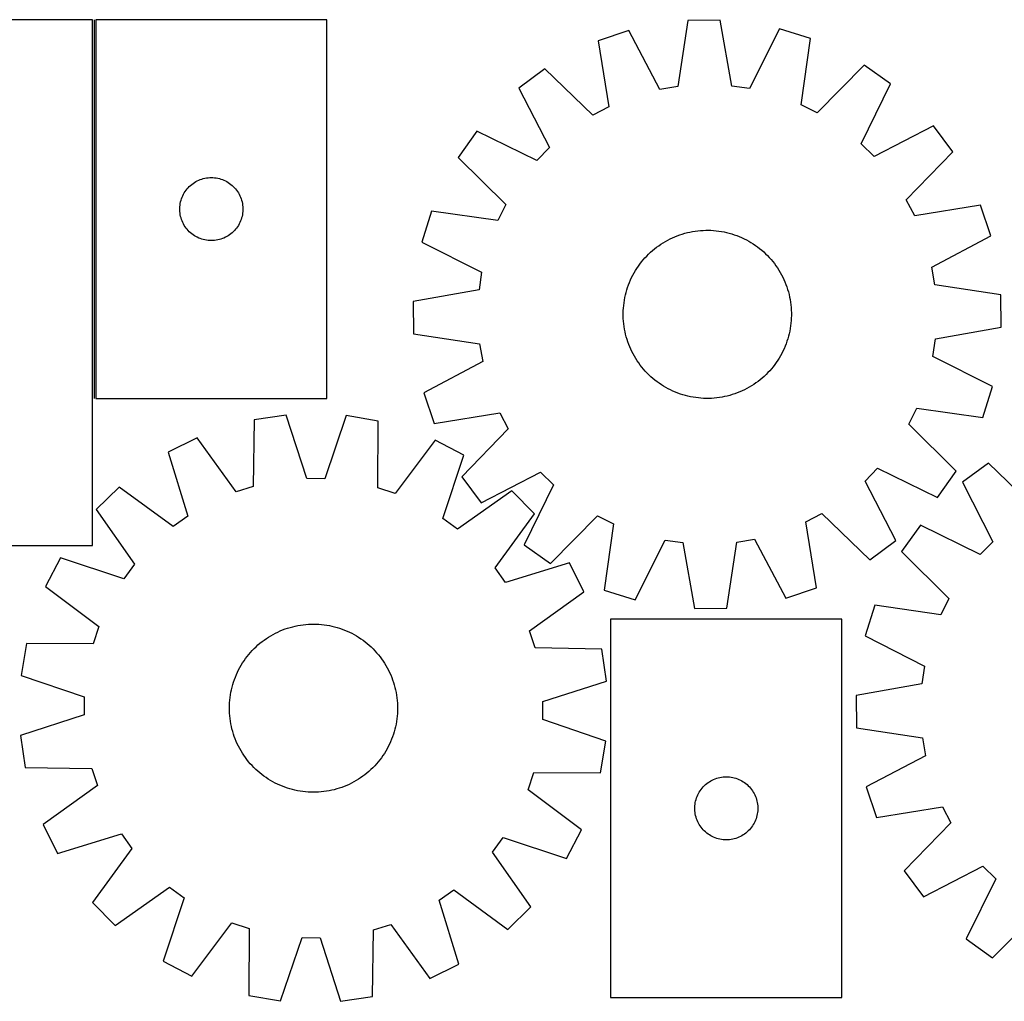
# Model space of a CAD drawing. Header units: millimetres. Extents: x 8 to 1493, y 7 to 474.
# Tile 2 of 4: x 316 to 784, y 7 to 474. Entities that reach past the tile are written whole.
import ezdxf

# ---------------------------------------------------------------- set-up
doc = ezdxf.new("R2010")
doc.units = ezdxf.units.MM
doc.layers.add('COMMON', color=5, linetype='CONTINUOUS', true_color=0x0000ff)
doc.layers.add('CUT', color=7, linetype='CONTINUOUS', true_color=0x000000)

msp = doc.modelspace()

# ---------------------------------------------------------------- linework, layer by layer
at = {"layer": 'COMMON'}
msp.add_line((351.159755, 474.162624), (351.159755, 294.162624), dxfattribs=at)
at = {"layer": 'CUT'}
for p, q in [((350.409755, 474.2388), (50.409755, 474.2388)), ((350.409755, 224.2388), (350.409755, 474.2388)), ((351.909756, 474.162624), (351.909756, 294.162624)), ((461.909756, 474.162624), (351.909756, 474.162624)), ((461.909756, 294.162624), (461.909756, 474.162624)), ((633.581899, 473.807749), (628.792348, 442.406555)), ((648.966979, 473.980619), (633.581899, 473.807749)), ((654.460895, 442.694973), (648.966979, 473.980619)), ((605.446352, 469.026869), (590.867692, 464.108209)), ((620.339173, 440.970166), (605.446352, 469.026869)), ((677.202847, 469.833143), (662.94421, 441.448886)), ((691.888347, 465.243302), (677.202847, 469.833143)), ((590.867692, 464.108209), (596.01606, 432.763846)), ((687.445575, 433.791171), (691.888347, 465.243302)), ((565.586569, 450.866961), (553.24139, 441.683983)), ((588.420482, 428.785584), (565.586569, 450.866961)), ((717.460613, 452.573454), (695.128626, 429.984583)), ((730.009014, 443.670187), (717.460613, 452.573454)), ((553.24139, 441.683983), (567.823719, 413.464656)), ((628.792348, 442.406555), (620.339173, 440.970166)), ((662.94421, 441.448886), (654.460895, 442.694973)), ((716.064444, 415.130325), (730.009014, 443.670187)), ((596.01606, 432.763846), (588.420482, 428.785584)), ((695.128626, 429.984583), (687.445575, 433.791171)), ((750.414486, 423.718181), (722.195159, 409.135852)), ((759.597464, 411.373001), (750.414486, 423.718181)), ((533.289384, 421.278511), (524.386117, 408.730109)), ((561.829246, 407.333941), (533.289384, 421.278511)), ((567.823719, 413.464656), (561.829246, 407.333941)), ((722.195159, 409.135852), (716.064444, 415.130325)), ((524.386117, 408.730109), (546.974988, 386.398122)), ((737.516088, 388.539088), (759.597464, 411.373001)), ((400.902947, 397.907377), (401.618475, 398.198376)), ((401.618475, 398.198376), (402.348034, 398.452154)), ((402.348034, 398.452154), (403.089689, 398.66804)), ((403.089689, 398.66804), (403.841475, 398.845459)), ((403.841475, 398.845459), (404.601397, 398.983942)), ((404.601397, 398.983942), (405.367441, 399.083122)), ((405.367441, 399.083122), (406.137575, 399.142735)), ((406.137575, 399.142735), (406.909756, 399.162624)), ((406.909756, 399.162624), (407.681937, 399.142735)), ((407.681937, 399.142735), (408.452071, 399.083122)), ((408.452071, 399.083122), (409.218115, 398.983942)), ((409.218115, 398.983942), (409.978037, 398.845459)), ((409.978037, 398.845459), (410.729823, 398.66804)), ((410.729823, 398.66804), (411.471479, 398.452154)), ((411.471479, 398.452154), (412.201037, 398.198376)), ((412.201037, 398.198376), (412.916565, 397.907377)), ((394.912167, 393.165838), (395.391549, 393.771521)), ((395.391549, 393.771521), (395.901476, 394.351724)), ((395.901476, 394.351724), (396.440594, 394.904907)), ((396.440594, 394.904907), (397.007474, 395.429603)), ((397.007474, 395.429603), (397.600614, 395.924421)), ((397.600614, 395.924421), (398.21844, 396.388049)), ((398.21844, 396.388049), (398.859313, 396.819257)), ((398.859313, 396.819257), (399.521535, 397.216902)), ((399.521535, 397.216902), (400.203349, 397.57993)), ((400.203349, 397.57993), (400.902947, 397.907377)), ((412.916565, 397.907377), (413.616163, 397.57993)), ((413.616163, 397.57993), (414.297977, 397.216902)), ((414.297977, 397.216902), (414.960199, 396.819257)), ((414.960199, 396.819257), (415.601073, 396.388049)), ((415.601073, 396.388049), (416.218898, 395.924421)), ((416.218898, 395.924421), (416.812038, 395.429603)), ((416.812038, 395.429603), (417.378918, 394.904907)), ((417.378918, 394.904907), (417.918037, 394.351724)), ((417.918037, 394.351724), (418.427963, 393.771521)), ((418.427963, 393.771521), (418.907345, 393.165838)), ((392.507508, 388.354908), (392.742418, 389.09076)), ((392.742418, 389.09076), (393.014897, 389.813542)), ((393.014897, 389.813542), (393.324222, 390.52134)), ((393.324222, 390.52134), (393.669574, 391.212275)), ((393.669574, 391.212275), (394.050037, 391.884516)), ((394.050037, 391.884516), (394.464601, 392.53628)), ((394.464601, 392.53628), (394.912167, 393.165838)), ((418.907345, 393.165838), (419.354911, 392.53628)), ((419.354911, 392.53628), (419.769476, 391.884516)), ((419.769476, 391.884516), (420.149938, 391.212275)), ((420.149938, 391.212275), (420.49529, 390.52134)), ((420.49529, 390.52134), (420.804616, 389.813542)), ((420.804616, 389.813542), (421.077095, 389.09076)), ((421.077095, 389.09076), (421.312004, 388.354908)), ((391.914729, 384.548842), (391.954493, 385.320256)), ((391.914729, 383.776405), (391.914729, 384.548842)), ((391.954493, 385.320256), (392.033916, 386.088599)), ((392.033916, 386.088599), (392.152787, 386.851835)), ((392.152787, 386.851835), (392.31079, 387.60794)), ((392.31079, 387.60794), (392.507508, 388.354908)), ((421.312004, 388.354908), (421.508722, 387.60794)), ((421.508722, 387.60794), (421.666725, 386.851835)), ((421.666725, 386.851835), (421.785596, 386.088599)), ((421.785596, 386.088599), (421.865019, 385.320256)), ((421.865019, 385.320256), (421.904783, 384.548842)), ((421.904783, 384.548842), (421.904783, 383.776405)), ((546.974988, 386.398122), (543.1684, 378.715072)), ((741.49435, 380.943511), (737.516088, 388.539088)), ((772.838712, 386.091879), (741.49435, 380.943511)), ((777.757373, 371.513219), (772.838712, 386.091879)), ((391.954493, 383.004992), (391.914729, 383.776405)), ((392.033916, 382.236648), (391.954493, 383.004992)), ((392.152787, 381.473412), (392.033916, 382.236648)), ((392.31079, 380.717308), (392.152787, 381.473412)), ((392.507508, 379.970339), (392.31079, 380.717308)), ((392.742418, 379.234488), (392.507508, 379.970339)), ((421.312004, 379.970339), (421.077095, 379.234488)), ((421.508722, 380.717308), (421.312004, 379.970339)), ((421.666725, 381.473412), (421.508722, 380.717308)), ((421.785596, 382.236648), (421.666725, 381.473412)), ((421.865019, 383.004992), (421.785596, 382.236648)), ((421.904783, 383.776405), (421.865019, 383.004992)), ((511.716269, 383.157843), (507.126428, 368.472343)), ((543.1684, 378.715072), (511.716269, 383.157843)), ((393.014897, 378.511705), (392.742418, 379.234488)), ((393.324222, 377.803908), (393.014897, 378.511705)), ((393.669574, 377.112973), (393.324222, 377.803908)), ((394.050037, 376.440732), (393.669574, 377.112973)), ((394.464601, 375.788968), (394.050037, 376.440732)), ((394.912167, 375.15941), (394.464601, 375.788968)), ((395.391549, 374.553726), (394.912167, 375.15941)), ((418.907345, 375.15941), (418.427963, 374.553726)), ((419.354911, 375.788968), (418.907345, 375.15941)), ((419.769476, 376.440732), (419.354911, 375.788968)), ((420.149938, 377.112973), (419.769476, 376.440732)), ((420.49529, 377.803908), (420.149938, 377.112973)), ((420.804616, 378.511705), (420.49529, 377.803908)), ((421.077095, 379.234488), (420.804616, 378.511705)), ((395.901476, 373.973524), (395.391549, 374.553726)), ((396.440594, 373.420341), (395.901476, 373.973524)), ((397.007474, 372.895645), (396.440594, 373.420341)), ((397.600614, 372.400827), (397.007474, 372.895645)), ((398.21844, 371.937199), (397.600614, 372.400827)), ((398.859313, 371.50599), (398.21844, 371.937199)), ((399.521535, 371.108345), (398.859313, 371.50599)), ((400.203349, 370.745318), (399.521535, 371.108345)), ((400.902947, 370.41787), (400.203349, 370.745318)), ((401.618475, 370.126871), (400.902947, 370.41787)), ((402.348034, 369.873093), (401.618475, 370.126871)), ((412.201037, 370.126871), (411.471479, 369.873093)), ((412.916565, 370.41787), (412.201037, 370.126871)), ((413.616163, 370.745318), (412.916565, 370.41787)), ((414.297977, 371.108345), (413.616163, 370.745318)), ((414.960199, 371.50599), (414.297977, 371.108345)), ((415.601073, 371.937199), (414.960199, 371.50599)), ((416.218898, 372.400827), (415.601073, 371.937199)), ((416.812038, 372.895645), (416.218898, 372.400827)), ((417.378918, 373.420341), (416.812038, 372.895645)), ((417.918037, 373.973524), (417.378918, 373.420341)), ((418.427963, 374.553726), (417.918037, 373.973524)), ((625.126094, 369.97592), (626.26127, 370.51479)), ((626.26127, 370.51479), (627.412813, 371.017738)), ((627.412813, 371.017738), (628.579586, 371.484266)), ((628.579586, 371.484266), (629.760436, 371.913915)), ((629.760436, 371.913915), (630.9542, 372.30626)), ((630.9542, 372.30626), (632.159699, 372.660915)), ((632.159699, 372.660915), (633.375742, 372.97753)), ((633.375742, 372.97753), (634.601131, 373.255791)), ((634.601131, 373.255791), (635.834655, 373.495424)), ((635.834655, 373.495424), (637.075098, 373.696194)), ((637.075098, 373.696194), (638.321235, 373.857901)), ((638.321235, 373.857901), (639.571837, 373.980386)), ((639.571837, 373.980386), (640.825669, 374.063528)), ((640.825669, 374.063528), (642.081493, 374.107246)), ((642.081493, 374.107246), (643.338072, 374.111495)), ((643.338072, 374.111495), (644.594163, 374.076272)), ((644.594163, 374.076272), (645.848529, 374.001612)), ((645.848529, 374.001612), (647.09993, 373.887588)), ((647.09993, 373.887588), (648.347132, 373.734313)), ((648.347132, 373.734313), (649.588905, 373.541938)), ((649.588905, 373.541938), (650.824022, 373.310653)), ((650.824022, 373.310653), (652.051265, 373.040687)), ((652.051265, 373.040687), (653.269422, 372.732304)), ((653.269422, 372.732304), (654.477292, 372.385811)), ((654.477292, 372.385811), (655.673682, 372.001548)), ((655.673682, 372.001548), (656.857411, 371.579896)), ((656.857411, 371.579896), (658.027313, 371.12127)), ((658.027313, 371.12127), (659.182231, 370.626122)), ((659.182231, 370.626122), (660.321026, 370.094942)), ((660.321026, 370.094942), (661.442575, 369.528254)), ((749.700669, 356.620398), (777.757373, 371.513219)), ((403.089689, 369.657208), (402.348034, 369.873093)), ((403.841475, 369.479788), (403.089689, 369.657208)), ((404.601397, 369.341305), (403.841475, 369.479788)), ((405.367441, 369.242126), (404.601397, 369.341305)), ((406.137575, 369.182512), (405.367441, 369.242126)), ((406.909756, 369.162624), (406.137575, 369.182512)), ((407.681937, 369.182512), (406.909756, 369.162624)), ((408.452071, 369.242126), (407.681937, 369.182512)), ((409.218115, 369.341305), (408.452071, 369.242126)), ((409.978037, 369.479788), (409.218115, 369.341305)), ((410.729823, 369.657208), (409.978037, 369.479788)), ((411.471479, 369.873093), (410.729823, 369.657208)), ((507.126428, 368.472343), (535.510685, 354.213707)), ((617.729904, 365.246994), (618.720191, 366.020517)), ((618.720191, 366.020517), (619.734286, 366.762554)), ((619.734286, 366.762554), (620.771189, 367.47237)), ((620.771189, 367.47237), (621.829876, 368.149266)), ((621.829876, 368.149266), (622.909303, 368.792574)), ((622.909303, 368.792574), (624.008403, 369.401659)), ((624.008403, 369.401659), (625.126094, 369.97592)), ((661.442575, 369.528254), (662.54577, 368.926617)), ((662.54577, 368.926617), (663.629522, 368.290624)), ((663.629522, 368.290624), (664.692764, 367.620904)), ((664.692764, 367.620904), (665.734444, 366.918117)), ((665.734444, 366.918117), (666.753534, 366.182957)), ((666.753534, 366.182957), (667.749031, 365.416149)), ((667.749031, 365.416149), (668.719949, 364.61845)), ((612.341121, 359.989446), (613.168923, 360.934829)), ((613.168923, 360.934829), (614.026012, 361.853744)), ((614.026012, 361.853744), (614.911543, 362.745284)), ((614.911543, 362.745284), (615.82464, 363.608569)), ((615.82464, 363.608569), (616.764403, 364.442747)), ((616.764403, 364.442747), (617.729904, 365.246994)), ((668.719949, 364.61845), (669.665333, 363.790648)), ((669.665333, 363.790648), (670.584248, 362.933558)), ((670.584248, 362.933558), (671.475788, 362.048028)), ((671.475788, 362.048028), (672.339072, 361.134931)), ((672.339072, 361.134931), (673.17325, 360.195168)), ((608.668947, 354.899019), (609.338667, 355.96226)), ((609.338667, 355.96226), (610.041454, 357.00394)), ((610.041454, 357.00394), (610.776614, 358.023031)), ((610.776614, 358.023031), (611.543422, 359.018527)), ((611.543422, 359.018527), (612.341121, 359.989446)), ((673.17325, 360.195168), (673.977498, 359.229667)), ((673.977498, 359.229667), (674.751021, 358.23938)), ((674.751021, 358.23938), (675.493057, 357.225284)), ((675.493057, 357.225284), (676.202873, 356.188382)), ((676.202873, 356.188382), (676.87977, 355.129695)), ((751.137059, 348.167223), (749.700669, 356.620398)), ((535.510685, 354.213707), (534.264598, 345.730391)), ((606.333448, 350.451727), (606.864628, 351.590522)), ((606.864628, 351.590522), (607.431317, 352.712071)), ((607.431317, 352.712071), (608.032954, 353.815266)), ((608.032954, 353.815266), (608.668947, 354.899019)), ((676.87977, 355.129695), (677.523078, 354.050268)), ((677.523078, 354.050268), (678.132163, 352.951167)), ((678.132163, 352.951167), (678.706424, 351.833477)), ((678.706424, 351.833477), (679.245294, 350.698301)), ((604.57376, 345.746788), (604.958022, 346.943178)), ((604.958022, 346.943178), (605.379675, 348.126908)), ((605.379675, 348.126908), (605.838301, 349.296809)), ((605.838301, 349.296809), (606.333448, 350.451727)), ((679.245294, 350.698301), (679.748241, 349.546758)), ((679.748241, 349.546758), (680.214769, 348.379985)), ((680.214769, 348.379985), (680.644418, 347.199135)), ((680.644418, 347.199135), (681.036764, 346.005371)), ((782.538252, 343.377671), (751.137059, 348.167223)), ((534.264598, 345.730391), (502.978952, 340.236475)), ((603.417632, 340.858401), (603.648917, 342.093518)), ((603.648917, 342.093518), (603.918884, 343.320761)), ((603.918884, 343.320761), (604.227267, 344.538918)), ((604.227267, 344.538918), (604.57376, 345.746788)), ((681.036764, 346.005371), (681.391419, 344.799872)), ((681.391419, 344.799872), (681.708033, 343.583829)), ((681.708033, 343.583829), (681.986294, 342.35844)), ((681.986294, 342.35844), (682.225928, 341.124915)), ((782.711123, 327.992592), (782.538252, 343.377671)), ((502.978952, 340.236475), (503.151822, 324.851396)), ((602.957959, 337.118025), (603.071982, 338.369427)), ((603.071982, 338.369427), (603.225257, 339.616629)), ((603.225257, 339.616629), (603.417632, 340.858401)), ((682.225928, 341.124915), (682.426697, 339.884473)), ((682.426697, 339.884473), (682.588404, 338.638335)), ((682.588404, 338.638335), (682.710889, 337.387734)), ((682.710889, 337.387734), (682.794032, 336.133902)), ((602.848076, 334.607568), (602.883298, 335.86366)), ((602.852325, 333.35099), (602.848076, 334.607568)), ((602.896043, 332.095165), (602.852325, 333.35099)), ((602.883298, 335.86366), (602.957959, 337.118025)), ((682.794032, 336.133902), (682.837749, 334.878077)), ((682.841998, 333.621499), (682.806776, 332.365408)), ((682.837749, 334.878077), (682.841998, 333.621499)), ((602.979185, 330.841333), (602.896043, 332.095165)), ((603.10167, 329.590732), (602.979185, 330.841333)), ((603.263377, 328.344595), (603.10167, 329.590732)), ((603.464146, 327.104152), (603.263377, 328.344595)), ((682.464817, 328.612438), (682.272442, 327.370666)), ((682.618092, 329.859641), (682.464817, 328.612438)), ((682.732116, 331.111042), (682.618092, 329.859641)), ((682.806776, 332.365408), (682.732116, 331.111042)), ((751.425477, 322.498676), (782.711123, 327.992592)), ((503.151822, 324.851396), (534.553016, 320.061844)), ((603.70378, 325.870627), (603.464146, 327.104152)), ((603.982041, 324.645239), (603.70378, 325.870627)), ((604.298655, 323.429195), (603.982041, 324.645239)), ((604.65331, 322.223697), (604.298655, 323.429195)), ((681.462808, 323.690149), (681.116314, 322.482279)), ((681.77119, 324.908306), (681.462808, 323.690149)), ((682.041157, 326.135549), (681.77119, 324.908306)), ((682.272442, 327.370666), (682.041157, 326.135549)), ((534.553016, 320.061844), (535.989405, 311.60867)), ((605.045656, 321.029933), (604.65331, 322.223697)), ((605.475305, 319.849082), (605.045656, 321.029933)), ((605.941833, 318.68231), (605.475305, 319.849082)), ((606.444781, 317.530767), (605.941833, 318.68231)), ((679.851773, 318.932258), (679.356626, 317.77734)), ((680.310399, 320.10216), (679.851773, 318.932258)), ((680.732052, 321.285889), (680.310399, 320.10216)), ((681.116314, 322.482279), (680.732052, 321.285889)), ((750.17939, 314.015361), (751.425477, 322.498676)), ((606.983651, 316.39559), (606.444781, 317.530767)), ((607.557912, 315.2779), (606.983651, 316.39559)), ((608.166997, 314.178799), (607.557912, 315.2779)), ((608.810305, 313.099373), (608.166997, 314.178799)), ((677.65712, 314.413801), (677.021128, 313.330048)), ((678.258758, 315.516996), (677.65712, 314.413801)), ((678.825446, 316.638545), (678.258758, 315.516996)), ((679.356626, 317.77734), (678.825446, 316.638545)), ((778.563646, 299.756724), (750.17939, 314.015361)), ((535.989405, 311.60867), (507.932701, 296.715849)), ((609.487201, 312.040686), (608.810305, 313.099373)), ((610.197017, 311.003783), (609.487201, 312.040686)), ((610.939053, 309.989688), (610.197017, 311.003783)), ((611.712577, 308.999401), (610.939053, 309.989688)), ((674.146652, 309.21054), (673.348954, 308.239621)), ((674.91346, 310.206036), (674.146652, 309.21054)), ((675.64862, 311.225127), (674.91346, 310.206036)), ((676.351407, 312.266807), (675.64862, 311.225127)), ((677.021128, 313.330048), (676.351407, 312.266807)), ((612.516824, 308.033899), (611.712577, 308.999401)), ((613.351002, 307.094136), (612.516824, 308.033899)), ((614.214287, 306.181039), (613.351002, 307.094136)), ((615.105826, 305.295509), (614.214287, 306.181039)), ((616.024741, 304.43842), (615.105826, 305.295509)), ((669.865435, 304.620498), (668.925672, 303.786321)), ((670.778532, 305.483783), (669.865435, 304.620498)), ((671.664062, 306.375323), (670.778532, 305.483783)), ((672.521151, 307.294238), (671.664062, 306.375323)), ((673.348954, 308.239621), (672.521151, 307.294238)), ((616.970125, 303.610617), (616.024741, 304.43842)), ((617.941044, 302.812918), (616.970125, 303.610617)), ((618.93654, 302.046111), (617.941044, 302.812918)), ((619.955631, 301.31095), (618.93654, 302.046111)), ((620.997311, 300.608163), (619.955631, 301.31095)), ((622.060552, 299.938443), (620.997311, 300.608163)), ((623.144305, 299.30245), (622.060552, 299.938443)), ((663.860198, 300.079801), (662.780771, 299.436493)), ((664.918885, 300.756697), (663.860198, 300.079801)), ((665.955788, 301.466514), (664.918885, 300.756697)), ((666.969883, 302.20855), (665.955788, 301.466514)), ((667.96017, 302.982073), (666.969883, 302.20855)), ((668.925672, 303.786321), (667.96017, 302.982073)), ((507.932701, 296.715849), (512.851362, 282.137189)), ((624.2475, 298.700813), (623.144305, 299.30245)), ((625.369048, 298.134125), (624.2475, 298.700813)), ((626.507844, 297.602945), (625.369048, 298.134125)), ((627.662762, 297.107798), (626.507844, 297.602945)), ((628.832663, 296.649171), (627.662762, 297.107798)), ((630.016393, 296.227519), (628.832663, 296.649171)), ((631.212783, 295.843256), (630.016393, 296.227519)), ((632.420652, 295.496763), (631.212783, 295.843256)), ((633.63881, 295.188381), (632.420652, 295.496763)), ((634.866052, 294.918414), (633.63881, 295.188381)), ((652.314332, 295.251538), (651.088943, 294.973277)), ((653.530376, 295.568152), (652.314332, 295.251538)), ((654.735874, 295.922807), (653.530376, 295.568152)), ((655.929638, 296.315152), (654.735874, 295.922807)), ((657.110489, 296.744801), (655.929638, 296.315152)), ((658.277261, 297.21133), (657.110489, 296.744801)), ((659.428804, 297.714277), (658.277261, 297.21133)), ((660.563981, 298.253147), (659.428804, 297.714277)), ((661.681671, 298.827408), (660.563981, 298.253147)), ((662.780771, 299.436493), (661.681671, 298.827408)), ((773.973805, 285.071224), (778.563646, 299.756724)), ((351.909756, 294.162624), (461.909756, 294.162624)), ((636.101169, 294.687129), (634.866052, 294.918414)), ((637.342942, 294.494754), (636.101169, 294.687129)), ((638.590144, 294.341479), (637.342942, 294.494754)), ((639.841546, 294.227455), (638.590144, 294.341479)), ((641.095911, 294.152795), (639.841546, 294.227455)), ((642.352003, 294.117572), (641.095911, 294.152795)), ((643.608581, 294.121822), (642.352003, 294.117572)), ((644.864406, 294.165539), (643.608581, 294.121822)), ((646.118237, 294.248682), (644.864406, 294.165539)), ((647.368839, 294.371167), (646.118237, 294.248682)), ((648.614976, 294.532874), (647.368839, 294.371167)), ((649.855419, 294.733643), (648.614976, 294.532874)), ((651.088943, 294.973277), (649.855419, 294.733643)), ((442.585231, 286.215009), (427.366012, 283.955376)), ((452.274995, 255.964667), (442.585231, 286.215009)), ((471.12274, 285.938641), (460.848937, 255.881633)), ((486.295342, 283.384683), (471.12274, 285.938641)), ((512.851362, 282.137189), (544.195724, 287.285557)), ((544.195724, 287.285557), (548.173986, 279.689979)), ((738.715087, 281.830945), (742.521674, 289.513995)), ((742.521674, 289.513995), (773.973805, 285.071224)), ((427.366012, 283.955376), (426.883171, 252.194683)), ((486.162986, 251.620596), (486.295342, 283.384683)), ((761.303958, 259.498958), (738.715087, 281.830945)), ((548.173986, 279.689979), (526.09261, 256.856066)), ((400.139826, 275.399642), (386.363754, 268.547606)), ((418.70321, 249.624158), (400.139826, 275.399642)), ((513.350724, 274.303266), (494.29163, 248.892133)), ((526.991509, 267.185716), (513.350724, 274.303266)), ((386.363754, 268.547606), (395.719139, 238.192186)), ((517.049988, 237.017174), (526.991509, 267.185716)), ((776.578511, 263.371486), (764.207373, 254.223509)), ((799.349794, 241.225529), (776.578511, 263.371486)), ((535.275588, 244.510886), (563.494915, 259.093216)), ((563.494915, 259.093216), (569.62563, 253.098743)), ((717.866355, 254.764412), (723.860828, 260.895126)), ((723.860828, 260.895126), (752.40069, 246.950557)), ((752.40069, 246.950557), (761.303958, 259.498958)), ((460.848937, 255.881633), (452.274995, 255.964667)), ((526.09261, 256.856066), (535.275588, 244.510886)), ((569.62563, 253.098743), (555.68106, 224.558881)), ((732.448685, 226.545085), (717.866355, 254.764412)), ((764.207373, 254.223509), (778.709721, 225.962995)), ((363.113979, 251.997265), (352.129552, 241.223551)), ((388.733869, 233.219725), (363.113979, 251.997265)), ((426.883171, 252.194683), (418.70321, 249.624158)), ((494.29163, 248.892133), (486.162986, 251.620596)), ((549.916394, 250.188203), (523.937647, 231.910362)), ((560.690108, 239.203775), (549.916394, 250.188203)), ((352.129552, 241.223551), (370.407392, 215.244804)), ((541.912568, 213.583886), (560.690108, 239.203775)), ((689.674014, 235.465221), (697.269592, 239.443483)), ((697.269592, 239.443483), (720.103505, 217.362107)), ((395.719139, 238.192186), (388.733869, 233.219725)), ((523.937647, 231.910362), (517.049988, 237.017174)), ((568.229462, 215.655613), (590.561449, 238.244484)), ((590.561449, 238.244484), (598.244499, 234.437897)), ((598.244499, 234.437897), (593.801728, 202.985766)), ((694.822382, 204.120858), (689.674014, 235.465221)), ((744.197655, 233.874626), (735.258884, 221.351491)), ((772.697909, 219.849283), (744.197655, 233.874626)), ((608.487227, 198.395924), (622.745864, 226.780181)), ((622.745864, 226.780181), (631.229179, 225.534094)), ((631.229179, 225.534094), (636.723096, 194.248448)), ((652.108175, 194.421319), (656.897727, 225.822512)), ((656.897727, 225.822512), (665.350901, 227.258902)), ((665.350901, 227.258902), (680.243722, 199.202198)), ((720.103505, 217.362107), (732.448685, 226.545085)), ((778.709721, 225.962995), (772.697909, 219.849283)), ((250.409755, 224.2388), (350.409755, 224.2388)), ((555.68106, 224.558881), (568.229462, 215.655613)), ((735.258884, 221.351491), (757.784416, 198.955618)), ((335.132039, 218.298666), (328.014488, 204.657881)), ((365.300581, 208.357145), (335.132039, 218.298666)), ((577.240449, 215.954001), (546.885029, 206.598616)), ((584.092485, 202.177929), (577.240449, 215.954001)), ((370.407392, 215.244804), (365.300581, 208.357145)), ((546.885029, 206.598616), (541.912568, 213.583886)), ((328.014488, 204.657881), (353.425622, 185.598787)), ((558.317002, 183.614545), (584.092485, 202.177929)), ((593.801728, 202.985766), (608.487227, 198.395924)), ((680.243722, 199.202198), (694.822382, 204.120858)), ((757.784416, 198.955618), (753.956084, 191.283379)), ((636.723096, 194.248448), (652.108175, 194.421319)), ((722.516662, 195.815211), (717.885247, 181.14277)), ((753.956084, 191.283379), (722.516662, 195.815211)), ((596.871543, 189.193874), (596.871543, 9.193874)), ((706.871543, 189.193874), (596.871543, 189.193874)), ((706.871543, 9.193874), (706.871543, 189.193874)), ((353.425622, 185.598787), (350.697159, 177.470143)), ((437.410934, 182.48589), (438.540392, 183.036646)), ((438.540392, 183.036646), (439.686592, 183.551652)), ((439.686592, 183.551652), (440.848404, 184.030401)), ((440.848404, 184.030401), (442.02468, 184.47242)), ((442.02468, 184.47242), (443.21426, 184.877274)), ((443.21426, 184.877274), (444.41597, 185.244562)), ((444.41597, 185.244562), (445.628623, 185.573922)), ((445.628623, 185.573922), (446.851024, 185.86503)), ((446.851024, 185.86503), (448.081965, 186.117597)), ((448.081965, 186.117597), (449.320233, 186.331375)), ((449.320233, 186.331375), (450.564604, 186.506152)), ((450.564604, 186.506152), (451.813851, 186.641757)), ((451.813851, 186.641757), (453.066741, 186.738054)), ((453.066741, 186.738054), (454.322038, 186.794951)), ((454.322038, 186.794951), (455.578502, 186.812389)), ((455.578502, 186.812389), (456.834894, 186.790352)), ((456.834894, 186.790352), (458.089974, 186.728862)), ((458.089974, 186.728862), (459.342503, 186.627979)), ((459.342503, 186.627979), (460.591246, 186.487803)), ((460.591246, 186.487803), (461.834969, 186.308472)), ((461.834969, 186.308472), (463.072445, 186.090163)), ((463.072445, 186.090163), (464.302454, 185.833092)), ((464.302454, 185.833092), (465.523781, 185.537512)), ((465.523781, 185.537512), (466.735221, 185.203716)), ((466.735221, 185.203716), (467.935578, 184.832032)), ((467.935578, 184.832032), (469.123668, 184.422827)), ((469.123668, 184.422827), (470.298319, 183.976505)), ((470.298319, 183.976505), (471.45837, 183.493507)), ((471.45837, 183.493507), (472.602678, 182.974309)), ((472.602678, 182.974309), (473.730113, 182.419424)), ((560.887526, 175.434583), (558.317002, 183.614545)), ((430.064786, 177.679595), (431.0469, 178.46347)), ((431.0469, 178.46347), (432.053151, 179.216109)), ((432.053151, 179.216109), (433.082546, 179.93677)), ((433.082546, 179.93677), (434.13407, 180.62474)), ((434.13407, 180.62474), (435.206685, 181.279343)), ((435.206685, 181.279343), (436.299333, 181.89993)), ((436.299333, 181.89993), (437.410934, 182.48589)), ((473.730113, 182.419424), (474.839562, 181.829398)), ((474.839562, 181.829398), (475.92993, 181.204816)), ((475.92993, 181.204816), (477.000142, 180.546292)), ((477.000142, 180.546292), (478.049141, 179.854477)), ((478.049141, 179.854477), (479.075892, 179.130054)), ((479.075892, 179.130054), (480.079382, 178.373737)), ((480.079382, 178.373737), (481.05862, 177.586272)), ((717.885247, 181.14277), (746.229006, 166.8038)), ((318.933072, 177.602499), (316.379113, 162.429897)), ((350.697159, 177.470143), (318.933072, 177.602499)), ((424.731482, 172.365777), (425.549316, 173.319796)), ((425.549316, 173.319796), (426.396714, 174.247657)), ((426.396714, 174.247657), (427.272837, 175.148442)), ((427.272837, 175.148442), (428.176823, 176.021263)), ((428.176823, 176.021263), (429.107779, 176.865258)), ((429.107779, 176.865258), (430.064786, 177.679595)), ((481.05862, 177.586272), (482.01264, 176.768438)), ((482.01264, 176.768438), (482.9405, 175.921041)), ((482.9405, 175.921041), (483.841285, 175.044917)), ((483.841285, 175.044917), (484.714106, 174.140931)), ((484.714106, 174.140931), (485.558102, 173.209976)), ((592.648219, 174.951742), (560.887526, 175.434583)), ((594.907852, 159.732524), (592.648219, 174.951742)), ((421.771463, 168.307299), (422.463278, 169.356298)), ((422.463278, 169.356298), (423.187701, 170.383049)), ((423.187701, 170.383049), (423.944018, 171.386539)), ((423.944018, 171.386539), (424.731482, 172.365777)), ((485.558102, 173.209976), (486.372438, 172.252969)), ((486.372438, 172.252969), (487.156313, 171.270855)), ((487.156313, 171.270855), (487.908952, 170.264604)), ((487.908952, 170.264604), (488.629613, 169.235208)), ((488.629613, 169.235208), (489.317584, 168.183684)), ((419.343446, 163.909835), (419.898331, 165.03727)), ((419.898331, 165.03727), (420.488356, 166.146719)), ((420.488356, 166.146719), (421.112939, 167.237087)), ((421.112939, 167.237087), (421.771463, 168.307299)), ((489.317584, 168.183684), (489.972186, 167.111069)), ((489.972186, 167.111069), (490.592773, 166.018422)), ((490.592773, 166.018422), (491.178734, 164.906821)), ((491.178734, 164.906821), (491.729489, 163.777363)), ((746.229006, 166.8038), (744.958898, 158.324048)), ((316.379113, 162.429897), (346.436121, 152.156094)), ((417.485723, 159.242735), (417.894928, 160.430825)), ((417.894928, 160.430825), (418.34125, 161.605476)), ((418.34125, 161.605476), (418.824248, 162.765527)), ((418.824248, 162.765527), (419.343446, 163.909835)), ((491.729489, 163.777363), (492.244495, 162.631162)), ((492.244495, 162.631162), (492.723244, 161.469351)), ((492.723244, 161.469351), (493.165263, 160.293075)), ((493.165263, 160.293075), (493.570117, 159.103495)), ((564.65751, 150.042759), (594.907852, 159.732524)), ((416.227592, 154.379602), (416.484663, 155.609611)), ((416.484663, 155.609611), (416.780242, 156.830938)), ((416.780242, 156.830938), (417.114039, 158.042378)), ((417.114039, 158.042378), (417.485723, 159.242735)), ((493.570117, 159.103495), (493.937405, 157.901785)), ((493.937405, 157.901785), (494.266765, 156.689131)), ((494.266765, 156.689131), (494.557873, 155.466731)), ((494.557873, 155.466731), (494.81044, 154.235789)), ((744.958898, 158.324048), (713.657818, 152.918761)), ((346.436121, 152.156094), (346.353088, 143.582152)), ((415.588893, 149.397131), (415.689776, 150.64966)), ((415.689776, 150.64966), (415.829952, 151.898402)), ((415.829952, 151.898402), (416.009283, 153.142126)), ((416.009283, 153.142126), (416.227592, 154.379602)), ((494.81044, 154.235789), (495.024218, 152.997522)), ((495.024218, 152.997522), (495.198995, 151.753151)), ((495.198995, 151.753151), (495.3346, 150.503904)), ((495.3346, 150.503904), (495.430898, 149.251014)), ((564.574477, 141.468818), (564.65751, 150.042759)), ((713.657818, 152.918761), (713.787114, 137.533254)), ((415.505366, 146.885659), (415.527403, 148.142051)), ((415.522804, 145.629194), (415.505366, 146.885659)), ((415.5797, 144.373898), (415.522804, 145.629194)), ((415.527403, 148.142051), (415.588893, 149.397131)), ((495.483195, 145.482861), (495.421705, 144.227781)), ((495.430898, 149.251014), (495.487794, 147.995717)), ((495.505232, 146.739253), (495.483195, 145.482861)), ((495.487794, 147.995717), (495.505232, 146.739253)), ((346.353088, 143.582152), (316.102746, 133.892387)), ((415.675998, 143.121008), (415.5797, 144.373898)), ((415.811603, 141.871761), (415.675998, 143.121008)), ((415.98638, 140.627389), (415.811603, 141.871761)), ((416.200158, 139.389122), (415.98638, 140.627389)), ((495.180646, 141.726509), (495.001315, 140.482786)), ((495.320822, 142.975251), (495.180646, 141.726509)), ((495.421705, 144.227781), (495.320822, 142.975251)), ((594.631485, 131.195015), (564.574477, 141.468818)), ((416.452725, 138.158181), (416.200158, 139.389122)), ((416.743833, 136.93578), (416.452725, 138.158181)), ((417.073193, 135.723127), (416.743833, 136.93578)), ((494.230356, 136.793974), (493.896559, 135.582534)), ((494.525935, 138.015301), (494.230356, 136.793974)), ((494.783006, 139.245309), (494.525935, 138.015301)), ((495.001315, 140.482786), (494.783006, 139.245309)), ((713.787114, 137.533254), (745.174617, 132.654787)), ((316.102746, 133.892387), (318.362379, 118.673169)), ((417.440481, 134.521417), (417.073193, 135.723127)), ((417.845335, 133.331837), (417.440481, 134.521417)), ((418.287354, 132.155561), (417.845335, 133.331837)), ((418.766103, 130.993749), (418.287354, 132.155561)), ((492.669348, 132.019436), (492.18635, 130.859384)), ((493.11567, 133.194086), (492.669348, 132.019436)), ((493.524875, 134.382176), (493.11567, 133.194086)), ((493.896559, 135.582534), (493.524875, 134.382176)), ((592.077526, 116.022413), (594.631485, 131.195015)), ((745.174617, 132.654787), (746.58706, 124.197579)), ((419.281109, 129.847549), (418.766103, 130.993749)), ((419.831864, 128.718091), (419.281109, 129.847549)), ((420.417825, 127.606489), (419.831864, 128.718091)), ((421.038412, 126.513842), (420.417825, 127.606489)), ((421.693014, 125.441227), (421.038412, 126.513842)), ((490.522242, 127.478193), (489.897659, 126.387824)), ((491.112267, 128.587642), (490.522242, 127.478193)), ((491.667152, 129.715077), (491.112267, 128.587642)), ((492.18635, 130.859384), (491.667152, 129.715077)), ((422.380985, 124.389703), (421.693014, 125.441227)), ((423.101646, 123.360307), (422.380985, 124.389703)), ((423.854285, 122.354056), (423.101646, 123.360307)), ((424.63816, 121.371943), (423.854285, 122.354056)), ((487.06658, 122.238373), (486.279116, 121.259135)), ((487.822897, 123.241863), (487.06658, 122.238373)), ((488.54732, 124.268613), (487.822897, 123.241863)), ((489.239135, 125.317612), (488.54732, 124.268613)), ((489.897659, 126.387824), (489.239135, 125.317612)), ((746.58706, 124.197579), (718.488289, 109.384279)), ((318.362379, 118.673169), (350.123072, 118.190328)), ((350.123072, 118.190328), (352.693596, 110.010366)), ((425.452496, 120.414936), (424.63816, 121.371943)), ((426.296492, 119.48398), (425.452496, 120.414936)), ((427.169313, 118.579994), (426.296492, 119.48398)), ((428.070098, 117.70387), (427.169313, 118.579994)), ((428.997958, 116.856473), (428.070098, 117.70387)), ((482.833775, 117.603649), (481.902819, 116.759653)), ((483.73776, 118.47647), (482.833775, 117.603649)), ((484.613884, 119.377255), (483.73776, 118.47647)), ((485.461281, 120.305115), (484.613884, 119.377255)), ((486.279116, 121.259135), (485.461281, 120.305115)), ((429.951978, 116.038639), (428.997958, 116.856473)), ((430.931216, 115.251175), (429.951978, 116.038639)), ((431.934706, 114.494858), (430.931216, 115.251175)), ((432.961457, 113.770434), (431.934706, 114.494858)), ((434.010456, 113.078619), (432.961457, 113.770434)), ((435.080668, 112.420096), (434.010456, 113.078619)), ((436.171036, 111.795513), (435.080668, 112.420096)), ((476.876528, 113.000171), (475.803913, 112.345569)), ((477.928052, 113.688142), (476.876528, 113.000171)), ((478.957447, 114.408803), (477.928052, 113.688142)), ((479.963698, 115.161442), (478.957447, 114.408803)), ((480.945812, 115.945316), (479.963698, 115.161442)), ((481.902819, 116.759653), (480.945812, 115.945316)), ((557.584976, 108.026124), (560.313439, 116.154769)), ((560.313439, 116.154769), (592.077526, 116.022413)), ((644.483322, 112.248152), (645.165136, 112.61118)), ((645.165136, 112.61118), (645.864735, 112.938627)), ((645.864735, 112.938627), (646.580262, 113.229626)), ((646.580262, 113.229626), (647.309821, 113.483404)), ((647.309821, 113.483404), (648.051476, 113.69929)), ((648.051476, 113.69929), (648.803262, 113.876709)), ((648.803262, 113.876709), (649.563185, 114.015192)), ((649.563185, 114.015192), (650.329228, 114.114372)), ((650.329228, 114.114372), (651.099362, 114.173985)), ((651.099362, 114.173985), (651.871543, 114.193874)), ((651.871543, 114.193874), (652.643725, 114.173985)), ((652.643725, 114.173985), (653.413858, 114.114372)), ((653.413858, 114.114372), (654.179902, 114.015192)), ((654.179902, 114.015192), (654.939824, 113.876709)), ((654.939824, 113.876709), (655.69161, 113.69929)), ((655.69161, 113.69929), (656.433266, 113.483404)), ((656.433266, 113.483404), (657.162825, 113.229626)), ((657.162825, 113.229626), (657.878352, 112.938627)), ((657.878352, 112.938627), (658.57795, 112.61118)), ((658.57795, 112.61118), (659.259764, 112.248152)), ((352.693596, 110.010366), (326.918113, 91.446983)), ((437.280485, 111.205488), (436.171036, 111.795513)), ((438.40792, 110.650603), (437.280485, 111.205488)), ((439.552228, 110.131405), (438.40792, 110.650603)), ((440.712279, 109.648406), (439.552228, 110.131405)), ((441.88693, 109.202085), (440.712279, 109.648406)), ((443.07502, 108.79288), (441.88693, 109.202085)), ((444.275377, 108.421196), (443.07502, 108.79288)), ((445.486817, 108.087399), (444.275377, 108.421196)), ((446.708144, 107.791819), (445.486817, 108.087399)), ((447.938153, 107.534748), (446.708144, 107.791819)), ((464.159574, 107.759882), (462.928633, 107.507315)), ((465.381975, 108.050989), (464.159574, 107.759882)), ((466.594628, 108.38035), (465.381975, 108.050989)), ((467.796338, 108.747638), (466.594628, 108.38035)), ((468.985918, 109.152491), (467.796338, 108.747638)), ((470.162194, 109.594511), (468.985918, 109.152491)), ((471.324006, 110.07326), (470.162194, 109.594511)), ((472.470206, 110.588266), (471.324006, 110.07326)), ((473.599664, 111.139021), (472.470206, 110.588266)), ((474.711265, 111.724981), (473.599664, 111.139021)), ((475.803913, 112.345569), (474.711265, 111.724981)), ((582.99611, 88.967031), (557.584976, 108.026124)), ((639.426388, 107.56753), (639.873955, 108.197088)), ((639.873955, 108.197088), (640.353337, 108.802771)), ((640.353337, 108.802771), (640.863263, 109.382974)), ((640.863263, 109.382974), (641.402381, 109.936157)), ((641.402381, 109.936157), (641.969261, 110.460853)), ((641.969261, 110.460853), (642.562401, 110.955671)), ((642.562401, 110.955671), (643.180227, 111.419299)), ((643.180227, 111.419299), (643.8211, 111.850507)), ((643.8211, 111.850507), (644.483322, 112.248152)), ((659.259764, 112.248152), (659.921986, 111.850507)), ((659.921986, 111.850507), (660.56286, 111.419299)), ((660.56286, 111.419299), (661.180685, 110.955671)), ((661.180685, 110.955671), (661.773825, 110.460853)), ((661.773825, 110.460853), (662.340706, 109.936157)), ((662.340706, 109.936157), (662.879824, 109.382974)), ((662.879824, 109.382974), (663.38975, 108.802771)), ((663.38975, 108.802771), (663.869132, 108.197088)), ((663.869132, 108.197088), (664.316698, 107.56753)), ((718.488289, 109.384279), (723.36564, 94.791747)), ((449.175629, 107.31644), (447.938153, 107.534748)), ((450.419352, 107.137109), (449.175629, 107.31644)), ((451.668095, 106.996933), (450.419352, 107.137109)), ((452.920624, 106.89605), (451.668095, 106.996933)), ((454.175704, 106.83456), (452.920624, 106.89605)), ((455.432096, 106.812523), (454.175704, 106.83456)), ((456.68856, 106.829961), (455.432096, 106.812523)), ((457.943857, 106.886857), (456.68856, 106.829961)), ((459.196747, 106.983155), (457.943857, 106.886857)), ((460.445994, 107.118759), (459.196747, 106.983155)), ((461.690365, 107.293537), (460.445994, 107.118759)), ((462.928633, 107.507315), (461.690365, 107.293537)), ((637.272578, 102.63919), (637.469295, 103.386158)), ((637.469295, 103.386158), (637.704205, 104.12201)), ((637.704205, 104.12201), (637.976684, 104.844792)), ((637.976684, 104.844792), (638.286009, 105.55259)), ((638.286009, 105.55259), (638.631361, 106.243525)), ((638.631361, 106.243525), (639.011824, 106.915766)), ((639.011824, 106.915766), (639.426388, 107.56753)), ((664.316698, 107.56753), (664.731263, 106.915766)), ((664.731263, 106.915766), (665.111725, 106.243525)), ((665.111725, 106.243525), (665.457077, 105.55259)), ((665.457077, 105.55259), (665.766403, 104.844792)), ((665.766403, 104.844792), (666.038882, 104.12201)), ((666.038882, 104.12201), (666.273791, 103.386158)), ((666.273791, 103.386158), (666.470509, 102.63919)), ((636.876516, 99.580092), (636.91628, 100.351506)), ((636.876516, 98.807655), (636.876516, 99.580092)), ((636.91628, 98.036242), (636.876516, 98.807655)), ((636.91628, 100.351506), (636.995703, 101.119849)), ((636.995703, 101.119849), (637.114574, 101.883085)), ((637.114574, 101.883085), (637.272578, 102.63919)), ((666.470509, 102.63919), (666.628513, 101.883085)), ((666.628513, 101.883085), (666.747383, 101.119849)), ((666.747383, 101.119849), (666.826806, 100.351506)), ((666.826806, 100.351506), (666.86657, 99.580092)), ((666.86657, 98.807655), (666.826806, 98.036242)), ((666.86657, 99.580092), (666.86657, 98.807655)), ((723.36564, 94.791747), (754.724458, 99.851321)), ((754.724458, 99.851321), (758.681192, 92.244507)), ((636.995703, 97.267898), (636.91628, 98.036242)), ((637.114574, 96.504662), (636.995703, 97.267898)), ((637.272578, 95.748558), (637.114574, 96.504662)), ((637.469295, 95.001589), (637.272578, 95.748558)), ((637.704205, 94.265738), (637.469295, 95.001589)), ((637.976684, 93.542955), (637.704205, 94.265738)), ((666.038882, 94.265738), (665.766403, 93.542955)), ((666.273791, 95.001589), (666.038882, 94.265738)), ((666.470509, 95.748558), (666.273791, 95.001589)), ((666.628513, 96.504662), (666.470509, 95.748558)), ((666.747383, 97.267898), (666.628513, 96.504662)), ((666.826806, 98.036242), (666.747383, 97.267898)), ((326.918113, 91.446983), (333.770149, 77.670911)), ((638.286009, 92.835158), (637.976684, 93.542955)), ((638.631361, 92.144223), (638.286009, 92.835158)), ((639.011824, 91.471982), (638.631361, 92.144223)), ((639.426388, 90.820218), (639.011824, 91.471982)), ((639.873955, 90.19066), (639.426388, 90.820218)), ((640.353337, 89.584976), (639.873955, 90.19066)), ((640.863263, 89.004774), (640.353337, 89.584976)), ((641.402381, 88.451591), (640.863263, 89.004774)), ((662.879824, 89.004774), (662.340706, 88.451591)), ((663.38975, 89.584976), (662.879824, 89.004774)), ((663.869132, 90.19066), (663.38975, 89.584976)), ((664.316698, 90.820218), (663.869132, 90.19066)), ((664.731263, 91.471982), (664.316698, 90.820218)), ((665.111725, 92.144223), (664.731263, 91.471982)), ((665.457077, 92.835158), (665.111725, 92.144223)), ((665.766403, 93.542955), (665.457077, 92.835158)), ((758.681192, 92.244507), (736.535235, 69.473224)), ((333.770149, 77.670911), (364.125569, 87.026296)), ((364.125569, 87.026296), (369.09803, 80.041025)), ((540.603206, 78.380107), (545.710017, 85.267766)), ((545.710017, 85.267766), (575.878559, 75.326246)), ((575.878559, 75.326246), (582.99611, 88.967031)), ((641.969261, 87.926895), (641.402381, 88.451591)), ((642.562401, 87.432077), (641.969261, 87.926895)), ((643.180227, 86.968449), (642.562401, 87.432077)), ((643.8211, 86.53724), (643.180227, 86.968449)), ((644.483322, 86.139595), (643.8211, 86.53724)), ((645.165136, 85.776568), (644.483322, 86.139595)), ((645.864735, 85.44912), (645.165136, 85.776568)), ((646.580262, 85.158121), (645.864735, 85.44912)), ((647.309821, 84.904343), (646.580262, 85.158121)), ((648.051476, 84.688458), (647.309821, 84.904343)), ((648.803262, 84.511038), (648.051476, 84.688458)), ((649.563185, 84.372555), (648.803262, 84.511038)), ((650.329228, 84.273376), (649.563185, 84.372555)), ((654.179902, 84.372555), (653.413858, 84.273376)), ((654.939824, 84.511038), (654.179902, 84.372555)), ((655.69161, 84.688458), (654.939824, 84.511038)), ((656.433266, 84.904343), (655.69161, 84.688458)), ((657.162825, 85.158121), (656.433266, 84.904343)), ((657.878352, 85.44912), (657.162825, 85.158121)), ((658.57795, 85.776568), (657.878352, 85.44912)), ((659.259764, 86.139595), (658.57795, 85.776568)), ((659.921986, 86.53724), (659.259764, 86.139595)), ((660.56286, 86.968449), (659.921986, 86.53724)), ((661.180685, 87.432077), (660.56286, 86.968449)), ((661.773825, 87.926895), (661.180685, 87.432077)), ((662.340706, 88.451591), (661.773825, 87.926895)), ((369.09803, 80.041025), (350.32049, 54.421136)), ((651.099362, 84.213762), (650.329228, 84.273376)), ((651.871543, 84.193874), (651.099362, 84.213762)), ((652.643725, 84.213762), (651.871543, 84.193874)), ((653.413858, 84.273376), (652.643725, 84.213762)), ((558.881046, 52.40136), (540.603206, 78.380107)), ((745.683212, 57.102086), (773.943726, 71.604434)), ((773.943726, 71.604434), (780.057438, 65.592622)), ((736.535235, 69.473224), (745.683212, 57.102086)), ((780.057438, 65.592622), (766.032094, 37.092368)), ((361.094204, 43.436709), (387.072951, 61.714549)), ((387.072951, 61.714549), (393.96061, 56.607737)), ((393.96061, 56.607737), (384.019089, 26.439196)), ((515.291459, 55.432726), (522.276729, 60.405187)), ((522.276729, 60.405187), (547.896619, 41.627647)), ((350.32049, 54.421136), (361.094204, 43.436709)), ((524.646844, 25.077306), (515.291459, 55.432726)), ((547.896619, 41.627647), (558.881046, 52.40136)), ((778.55523, 28.153597), (800.951103, 50.679129)), ((397.659874, 19.321645), (416.718968, 44.732779)), ((416.718968, 44.732779), (424.847612, 42.004316)), ((484.127427, 41.430229), (492.307388, 44.000753)), ((492.307388, 44.000753), (510.870772, 18.22527)), ((424.847612, 42.004316), (424.715256, 10.240228)), ((439.887858, 7.68627), (450.161661, 37.743278)), ((450.161661, 37.743278), (458.735602, 37.660245)), ((458.735602, 37.660245), (468.425367, 7.409903)), ((483.644586, 9.669536), (484.127427, 41.430229)), ((766.032094, 37.092368), (778.55523, 28.153597)), ((384.019089, 26.439196), (397.659874, 19.321645)), ((510.870772, 18.22527), (524.646844, 25.077306)), ((424.715256, 10.240228), (439.887858, 7.68627)), ((468.425367, 7.409903), (483.644586, 9.669536)), ((596.871543, 9.193874), (706.871543, 9.193874))]:
    msp.add_line(p, q, dxfattribs=at)

doc.saveas('drawing.dxf')
